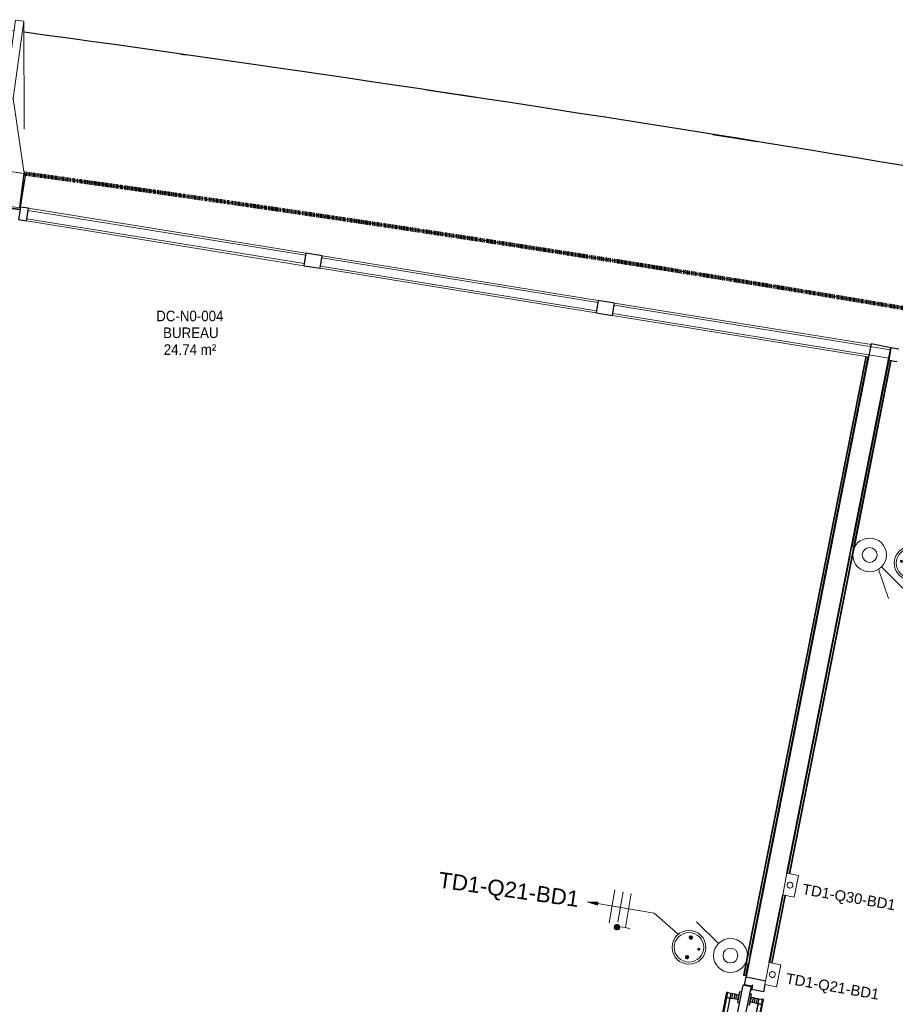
# Model space of a CAD drawing. Header units: millimetres. Extents: x -2845 to 74565, y -36590 to 13748.
# Tile 77 of 90: x 50554 to 54691, y -19308 to -14654. Entities that reach past the tile are written whole.
import ezdxf

# ---------------------------------------------------------------- set-up
doc = ezdxf.new("R2010")
doc.units = ezdxf.units.MM
doc.linetypes.add('Tiret', pattern=[2.5, 1.25, -1.25])
doc.layers.add('A-AREA', color=4, linetype='Tiret', lineweight=100, true_color=0x00ffff)
for name, color, linetype, lineweight in [('A-COLS', 7, 'Continuous', 18), ('A-DETL-GENF', 7, 'Continuous', 18), ('A-DOOR', 7, 'Continuous', 25), ('A-FLOR', 7, 'Continuous', 25), ('A-FLOR-HRAL', 7, 'Continuous', 18), ('A-GENM', 7, 'Continuous', 18), ('A-GLAZ-CURT', 7, 'Continuous', 18), ('A-GLAZ-CWMG', 7, 'Continuous', 18), ('A-WALL', 7, 'Continuous', 25), ('CABLE', 7, 'Continuous', 30), ('CABLES', 7, 'Continuous', 18), ('ESPACE', 7, 'Continuous', 30), ('I-WALL', 7, 'Continuous', 25), ('INSTAL ELECTRIQUE', 7, 'Continuous', 18), ('Q-SPCQ', 7, 'Continuous', 18), ('S-BEAM', 7, 'Continuous', 18)]:
    doc.layers.add(name, color=color, linetype=linetype, lineweight=lineweight)
doc.styles.add('Arial_2', font='arial.ttf', dxfattribs={"height": 75})
doc.styles.add('Arial_3', font='arial.ttf', dxfattribs={"height": 50})
doc.styles.add('Arial_4', font='arial.ttf', dxfattribs={"width": 0.9, "height": 50})

# ---------------------------------------------------------------- blocks, each defined once
blk = doc.blocks.new('26_POTEAU GAUCHE - MODULE_05-3157953-2021_015_1111_DCE_1_50_N0 FINI_CFO_PCN')
at = {"layer": 'A-COLS'}
for p, q in [((-435, 713), (-395, 713)), ((-435, 344), (-435, 713)), ((-395, 713), (-324.2, 208.1)), ((-395, 344), (-395, 713)), ((-450, 663), (-435, 663)), ((-450, 294), (-450, 500.9)), ((-435, 294), (-435, 344)), ((-435, 344), (-395, 344)), ((-395, 344), (-295, 0)), ((-450, 0), (-450, 294)), ((-450, 294), (-435, 294)), ((-295, 0), (-450, 0))]:
    blk.add_line(p, q, dxfattribs=at)
blk = doc.blocks.new('B02_DC_STR_rvt-1-2021_015_1111_DCE_1_50_N0 FINI_CFO_PCN')
at = {"layer": 'A-FLOR'}
for p, q in [((-1854.4, -14816.1), (-1828.8, -14819.7)), ((-691, -14986.1), (-461.8, -15020.8)), ((659.3, -15196), (870.1, -15230))]:
    blk.add_line(p, q, dxfattribs=at)
blk.add_arc((-21384.2, -152545.4), 139107.1, 79.323004, 82.237507, dxfattribs=at)
at = {"layer": 'S-BEAM', "color": 5, "lineweight": 25, "true_color": 0x0000ff, "rotation": 352.1454770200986}
blk.add_blockref('26_POTEAU GAUCHE - MODULE_05-3157953-2021_015_1111_DCE_1_50_N0 FINI_CFO_PCN', (-2301.7, -15421.6), dxfattribs=at)
blk = doc.blocks.new('PRT_SIMPLE_HUI_58x68x48 - PRT_BOIS_1V_930x2040x40-V9-2021_015_1111_DCE_1_50_N0 FINI_CFO_PCN')
at = {"layer": 'A-DETL-GENF', "lineweight": 25}
h = blk.add_hatch(color=256, dxfattribs=at)
h.paths.add_polyline_path([(-483.8, -9.7), (-489, -8), (-508.5, -8), (-508.5, -11.5), (-502, -11.5), (-502.2, -10.2), (-505.2, -10.2), (-505.2, -9.3), (-488.2, -9.5), (-485.1, -10.6)])
h.paths.add_polyline_path([(-483.8, -9.7), (-485.1, -11.7), (-496.1, -13.2), (-500.5, -13.2), (-500.5, -14.5), (-495.8, -14.5), (-483.8, -12.8), (-483.8, -10.4)])
h = blk.add_hatch(color=256, dxfattribs=at)
h.paths.add_polyline_path([(413.8, -9.7), (413.8, -12.8), (426.3, -14.5), (430.5, -14.5), (430.2, -13.2), (425.7, -13.1), (415.1, -11.7), (414.5, -10.7)])
h.paths.add_polyline_path([(438.5, -8), (418.5, -8), (413.8, -9.7), (415.1, -10.6), (418.8, -9.3), (435.2, -9.6), (435.2, -10.2), (432, -10.2), (432, -11.5), (438.5, -11.5), (438.5, -8.7)])
at = {"layer": 'A-DETL-GENF'}
for p, q in [((-488.5, -8), (-508.5, -8)), ((-508.5, -8), (-508.5, -11.5)), ((-508.5, -11.5), (-502, -11.5)), ((-505.2, -10.2), (-505.2, -9.3)), ((-505.2, -9.3), (-488.7, -9.3)), ((-502, -10.2), (-505.2, -10.2)), ((-502, -11.5), (-502, -10.2)), ((-496.1, -13.2), (-500.5, -13.2)), ((-500.5, -13.2), (-500.5, -14.5)), ((-500.5, -14.5), (-496, -14.5)), ((-485.1, -11.7), (-496.1, -13.2)), ((-496, -14.5), (-483.8, -12.8)), ((-488.7, -9.3), (-485.1, -10.6)), ((-483.8, -9.7), (-488.5, -8)), ((-485.1, -10.6), (-485.1, -11.7)), ((-483.8, -12.8), (-483.8, -9.7)), ((418.5, -8), (413.8, -9.7)), ((413.8, -9.7), (413.8, -12.8)), ((413.8, -12.8), (426, -14.5)), ((415.1, -10.6), (418.7, -9.3)), ((415.1, -11.7), (415.1, -10.6)), ((426.1, -13.2), (415.1, -11.7)), ((438.5, -8), (418.5, -8)), ((418.7, -9.3), (435.2, -9.3)), ((426, -14.5), (430.5, -14.5)), ((430.5, -13.2), (426.1, -13.2)), ((430.5, -14.5), (430.5, -13.2)), ((435.2, -10.2), (432, -10.2)), ((432, -10.2), (432, -11.5)), ((432, -11.5), (438.5, -11.5)), ((435.2, -9.3), (435.2, -10.2)), ((438.5, -11.5), (438.5, -8))]:
    blk.add_line(p, q, dxfattribs=at)
at = {"layer": 'A-DOOR'}
for p, q in [((-427.1, 55), (-450.6, 55)), ((-450.6, 55), (-450.6, 54.5)), ((-450.6, 54.5), (-450.6, 50.4)), ((-427.1, 54.5), (-450.6, 54.5)), ((-450.6, 50.4), (-450.6, 43.3)), ((-427.1, 50.4), (-450.6, 50.4)), ((-319.6, 55), (-427.1, 55)), ((-427.1, 55), (-427.1, 54.5)), ((-427.1, 54.5), (-427.1, 55)), ((-427.1, 54.5), (-427.1, 50.4)), ((-319.6, 54.5), (-427.1, 54.5)), ((-427.1, 50.4), (-427.1, 54.5)), ((-427.1, 50.4), (-427.1, 43.3)), ((-319.6, 50.4), (-427.1, 50.4)), ((-427.1, 43.3), (-427.1, 50.4)), ((-319.6, 54.5), (-319.6, 55)), ((-319.6, 50.4), (-319.6, 54.5)), ((-319.6, 43.3), (-319.6, 50.4)), ((-450.6, 34), (-450.6, 43.3)), ((-450.6, 25.6), (-450.6, 34)), ((-427.1, 34), (-450.6, 34)), ((-450.6, 15.2), (-450.6, 25.6)), ((-427.1, 25.6), (-450.6, 25.6)), ((-450.6, 4.4), (-450.6, 15.2)), ((-427.1, 15.2), (-450.6, 15.2)), ((-450.6, -4), (-450.6, 4.4)), ((-450.6, 4.4), (-427.1, 4.4)), ((-427.1, 34), (-427.1, 43.3)), ((-427.1, 43.3), (-427.1, 34)), ((-427.1, 32.8), (-427.1, 34)), ((-319.6, 34), (-427.1, 34)), ((-427.1, 34), (-427.1, 25.6)), ((-427.1, 32.8), (-319.6, 32.8)), ((-427.1, 25.6), (-427.1, 15.2)), ((-427.1, 15.2), (-427.1, 4.4)), ((-427.1, 4.4), (-427.1, -4)), ((-319.6, 43.3), (-319.6, 34)), ((-319.6, 34), (-319.6, 32.8)), ((-499.5, -14.5), (-499.5, -54.5)), ((426, -14.5), (-496, -14.5)), ((-465.6, -5.5), (-465.6, -14.5)), ((-413.4, -5.5), (-465.6, -5.5)), ((-450.6, -4), (-450.6, -5)), ((-450.6, -5), (-427.1, -5)), ((-427.1, -5), (-427.1, -4)), ((-413.4, -14.5), (-413.4, -5.5)), ((430.5, -54.5), (430.5, -14.5)), ((-499.5, -54.5), (430.5, -54.5)), ((-465.6, -54.5), (-465.6, -63.5)), ((-465.6, -63.5), (-413.4, -63.5)), ((-427.1, -64), (-450.6, -64)), ((-450.6, -64), (-450.6, -65)), ((-450.6, -73.4), (-450.6, -65)), ((-450.6, -84.2), (-450.6, -73.4)), ((-427.1, -73.4), (-450.6, -73.4)), ((-450.6, -94.6), (-450.6, -84.2)), ((-450.6, -84.2), (-427.1, -84.2)), ((-427.1, -65), (-427.1, -64)), ((-427.1, -65), (-427.1, -73.4)), ((-427.1, -73.4), (-427.1, -84.2)), ((-427.1, -84.2), (-427.1, -94.6)), ((-413.4, -63.5), (-413.4, -54.5)), ((417, -54.5), (417, -977.5)), ((-450.6, -103), (-450.6, -94.6)), ((-450.6, -94.6), (-427.1, -94.6)), ((-450.6, -112.3), (-450.6, -103)), ((-450.6, -103), (-427.1, -103)), ((-450.6, -112.3), (-450.6, -119.4)), ((-450.6, -119.4), (-450.6, -123.5)), ((-450.6, -119.4), (-427.1, -119.4)), ((-450.6, -123.5), (-450.6, -124)), ((-450.6, -123.5), (-427.1, -123.5)), ((-450.6, -124), (-427.1, -124)), ((-427.1, -94.6), (-427.1, -103)), ((-427.1, -103), (-427.1, -101.8)), ((-319.6, -101.8), (-427.1, -101.8)), ((-427.1, -112.3), (-427.1, -103)), ((-427.1, -103), (-319.6, -103)), ((-427.1, -103), (-427.1, -112.3)), ((-427.1, -112.3), (-427.1, -119.4)), ((-427.1, -119.4), (-427.1, -112.3)), ((-427.1, -119.4), (-427.1, -123.5)), ((-427.1, -119.4), (-319.6, -119.4)), ((-427.1, -123.5), (-427.1, -119.4)), ((-427.1, -123.5), (-427.1, -124)), ((-427.1, -123.5), (-319.6, -123.5)), ((-427.1, -124), (-427.1, -123.5)), ((-427.1, -124), (-319.6, -124)), ((-319.6, -101.8), (-319.6, -103)), ((-319.6, -103), (-319.6, -112.3)), ((-319.6, -119.4), (-319.6, -112.3)), ((-319.6, -123.5), (-319.6, -119.4)), ((-319.6, -124), (-319.6, -123.5))]:
    blk.add_line(p, q, dxfattribs=at)
for radius, start, end in [(9.12, 155.8208, 180), (9.12, 180, 204.1792), (7.5, 360, 180), (7.5, 180, 360), (7.5, 180, 240), (7.5, 135, 165), (9.12, 111.9887, 120), (9.12, 240, 248.0113), (7.5, 60, 120), (7.5, 270, 0), (9.12, 60, 68.0113), (7.5, 0, 30), (9.12, 0, 24.1792)]:
    blk.add_arc((429, -65.5), radius, start, end, dxfattribs=at)
at = {"layer": 'Q-SPCQ'}
for p, q in [((430.5, -40.5), (430.5, -54.5)), ((430.5, -54.5), (403.5, -54.5))]:
    blk.add_line(p, q, dxfattribs=at)
blk = doc.blocks.new('Panneau système - Vitré-367573-2021_015_1111_DCE_1_50_N0 FINI_CFO_PCN')
at = {"layer": 'A-GLAZ-CURT'}
for p, q in [((661.5, 20), (-661.5, 20)), ((-661.5, 20), (-661.5, -20)), ((661.5, -20), (661.5, 20)), ((-661.5, -20), (661.5, -20))]:
    blk.add_line(p, q, dxfattribs=at)
blk = doc.blocks.new('Panneau système - Vitré-356748-2021_015_1111_DCE_1_50_N0 FINI_CFO_PCN')
at = {"layer": 'A-GLAZ-CURT'}
for p, q in [((664, 20), (-664, 20)), ((-664, 20), (-664, -20)), ((664, -20), (664, 20)), ((-664, -20), (664, -20))]:
    blk.add_line(p, q, dxfattribs=at)
blk = doc.blocks.new('Panneau système - Vitré-356749-2021_015_1111_DCE_1_50_N0 FINI_CFO_PCN')
at = {"layer": 'A-GLAZ-CURT'}
for p, q in [((661, 20), (-661, 20)), ((-661, 20), (-661, -20)), ((661, -20), (661, 20)), ((-661, -20), (661, -20))]:
    blk.add_line(p, q, dxfattribs=at)
blk = doc.blocks.new('Meneau rectangulaire - AWS60_60x70-347310-2021_015_1111_DCE_1_50_N0 FINI_CFO_PCN')
at = {"layer": 'A-GLAZ-CWMG'}
for p, q in [((-1186.7, -15769.8), (118.4, -15980.8)), ((-1196.3, -15829.1), (108.8, -16040.1))]:
    blk.add_line(p, q, dxfattribs=at)
blk = doc.blocks.new('Meneau rectangulaire - AWS60_60x70-367281-2021_015_1111_DCE_1_50_N0 FINI_CFO_PCN')
at = {"layer": 'A-GLAZ-CWMG'}
for p, q in [((-2574.7, -15545.4), (-1263.7, -15757.4)), ((-2584.2, -15604.6), (-1273.3, -15816.6))]:
    blk.add_line(p, q, dxfattribs=at)
blk = doc.blocks.new('Meneau rectangulaire - AWS60_60x70-367276-2021_015_1111_DCE_1_50_N0 FINI_CFO_PCN')
at = {"layer": 'A-GLAZ-CWMG'}
for p, q in [((195.4, -15993.3), (1407.4, -16189.3)), ((185.8, -16052.5), (1392.8, -16247.7)), ((1490.2, -16263.4), (1491.8, -16263.7))]:
    blk.add_line(p, q, dxfattribs=at)
blk = doc.blocks.new('Meneau rectangulaire - AWS60_60x38-356571-2021_015_1111_DCE_1_50_N0 FINI_CFO_PCN')
at = {"layer": 'A-GLAZ-CWMG', "lineweight": 25}
for p, q in [((-38, 30), (0, 30)), ((-38, -30), (-38, 30)), ((0, 30), (0, -30)), ((0, -30), (-38, -30))]:
    blk.add_line(p, q, dxfattribs=at)
blk = doc.blocks.new('Meneau rectangulaire - AWS60_60x38-356570-2021_015_1111_DCE_1_50_N0 FINI_CFO_PCN')
at = {"layer": 'A-GLAZ-CWMG', "lineweight": 25}
for p, q in [((0, 30), (-38, 30)), ((-38, 30), (-38, -30)), ((-38, -30), (0, -30))]:
    blk.add_line(p, q, dxfattribs=at)
blk = doc.blocks.new('Meneau rectangulaire - AWS60_60x78-356563-2021_015_1111_DCE_1_50_N0 FINI_CFO_PCN')
at = {"layer": 'A-GLAZ-CWMG', "lineweight": 25}
for p, q in [((-39, 30), (39, 30)), ((-39, -30), (-39, 30)), ((39, 30), (39, -30)), ((39, -30), (-39, -30))]:
    blk.add_line(p, q, dxfattribs=at)
blk = doc.blocks.new('12_CORNIERE HABILLAGE - 12_CORNIERE HABILLAGE-370872-2021_015_1111_DCE_1_50_N0 FINI_CFO_PCN')
at = {"layer": 'A-GENM', "color": 8, "true_color": 0x808080}
for p, q in [((-3488.8, 158), (-3444.1, 158)), ((-3442.1, 160), (-3449.6, 160)), ((-3444.1, 158), (-3444.1, 0)), ((-3442.1, 0), (-3442.1, 160)), ((3442.1, 150.4), (3442.1, 0)), ((3444.1, 0), (3444.1, 150.4)), ((-3444.1, 0), (-3442.1, 0)), ((3442.1, 0), (3444.1, 0))]:
    blk.add_line(p, q, dxfattribs=at)
blk = doc.blocks.new('Garde-corps - Garde-corps-506028-2021_015_1111_DCE_1_50_N0 FINI_CFO_PCN')
at = {"layer": 'A-FLOR-HRAL'}
for p, q in [((-4832.8, -18314.6), (-4480.6, -15307.8)), ((-4831.3, -18316.4), (-4479.2, -15309.6)), ((-4668.9, -16839.1), (-4488.4, -15297.9)), ((-4667.2, -16886.1), (-4482.2, -15305.8)), ((-4488.4, -15297.9), (-4380.4, -15312)), ((-4480.6, -15307.8), (-4398.4, -15318)), ((-4479.2, -15309.6), (-2614.4, -15553.2)), ((-3815.2, -15385.8), (-3493.3, -15427.8)), ((-2928.1, -15501.6), (-2612.7, -15542.8)), ((-2615.8, -15539.3), (-2612.2, -15539.8)), ((-4667.9, -16891.5), (-4667.8, -16890.7)), ((-4760.3, -17680.6), (-4672.5, -16930.8)), ((-4671.9, -16926.1), (-4671.8, -16925.3)), ((-4761.9, -17633.2), (-4705.9, -17154.9)), ((-4760.9, -17686.1), (-4760.8, -17685.3)), ((-4800.9, -18027.8), (-4765.5, -17725.3)), ((-4765, -17720.7), (-4764.9, -17719.9)), ((-4808, -18026.9), (-4798.9, -17949.5)), ((-4801.6, -18033.2), (-4801.5, -18032.4)), ((-4835.2, -18259), (-4813.2, -18071.6)), ((-4834.3, -18312.6), (-4806.2, -18072.5)), ((-4805.6, -18067.8), (-4805.5, -18067)), ((-5598.6, -19358), (-5483.4, -18229.4)), ((-5590.8, -19351.9), (-5477.1, -18237.4)), ((-5588.9, -19350.4), (-5475.5, -18239.3)), ((-5587.1, -19348.9), (-5474.1, -18241.1)), ((-5483.4, -18229.4), (-4886.2, -18299.4)), ((-5477.1, -18237.4), (-5483.4, -18229.4)), ((-5477.1, -18237.4), (-4834.3, -18312.6)), ((-5475.5, -18239.3), (-4832.8, -18314.6)), ((-5474.1, -18241.1), (-4831.3, -18316.4)), ((-4834.3, -18312.6), (-4837, -18309.2)), ((-5590.8, -19351.9), (-5598.6, -19358)), ((-181.9, -20091.9), (-5598.6, -19358)), ((-180.3, -20084.9), (-5590.8, -19351.9)), ((-158.4, -20086.1), (-5588.9, -19350.4)), ((-158.2, -20084.5), (-5587.1, -19348.9)), ((15, -20109.6), (-143.6, -20088.1)), ((15.2, -20108), (-143.3, -20086.5)), ((-8.5, -20115.4), (-122.5, -20099.9)), ((-6.9, -20108.4), (-122.1, -20092.8)), ((188.4, -20133.1), (29.9, -20111.6)), ((188.6, -20131.4), (30.1, -20110)), ((164.9, -20138.8), (51, -20123.4)), ((166.5, -20131.9), (51.3, -20116.3)), ((604.7, -20189.5), (203.3, -20135.1)), ((603.3, -20187.6), (203.5, -20133.5)), ((611.7, -20199.4), (224.4, -20146.9)), ((606.1, -20191.4), (224.7, -20139.8)), ((606.5, -20171.8), (603.3, -20187.6)), ((608.1, -20172.1), (604.7, -20189.5)), ((609.8, -20172.5), (606.1, -20191.4)), ((606.1, -20191.4), (611.7, -20199.4)), ((608.1, -20172.1), (606.5, -20171.8)), ((608.1, -20172.1), (609.8, -20172.5)), ((609.8, -20172.5), (616.8, -20173.9)), ((616.8, -20173.9), (611.7, -20199.4)), ((619.7, -20174.4), (616.8, -20173.9))]:
    blk.add_line(p, q, dxfattribs=at)
at = {"layer": 'A-FLOR-HRAL', "flags": 128}
blk.add_lwpolyline([(-4482.2, -15305.8), (-4485.3, -15301.9), (-4488.4, -15297.9)], dxfattribs=at)
at = {"layer": 'A-FLOR-HRAL'}
for radius, start, end in [(137273, 82.166733, 82.953168), (137269.6, 82.166766, 82.951749), (137271.2, 82.16675, 82.559535)]:
    blk.add_arc((-21322.9, -151541.9), radius, start, end, dxfattribs=at)
for points, knots in [([(-4488.4, -15297.9), (-4488.4, -15297.9), (-4488.4, -15297.9), (-4488.5, -15297.8), (-4488.5, -15297.8), (-4488.6, -15297.7), (-4488.6, -15297.6), (-4488.7, -15297.5), (-4488.8, -15297.4), (-4488.8, -15297.3), (-4488.9, -15297.2), (-4489, -15297.1), (-4489.1, -15297), (-4489.2, -15296.8), (-4489.3, -15296.7), (-4489.5, -15296.5), (-4489.6, -15296.4), (-4489.7, -15296.3), (-4489.8, -15296.1), (-4490.1, -15295.7), (-4490.5, -15295.2), (-4490.9, -15294.7), (-4491, -15294.5)], [0, 0, 0, 0, 0.071429, 0.107143, 0.142857, 0.178571, 0.214286, 0.25, 0.285714, 0.321429, 0.357143, 0.392857, 0.428571, 0.464286, 0.5, 0.535714, 0.571429, 0.607143, 0.642857, 0.714286, 0.857143, 1, 1, 1, 1]), ([(-4479.2, -15309.6), (-4479.2, -15309.6), (-4479.2, -15309.6), (-4479.3, -15309.5), (-4479.4, -15309.4), (-4479.5, -15309.3), (-4479.6, -15309.1), (-4479.8, -15308.9), (-4479.9, -15308.7), (-4480.1, -15308.5), (-4480.3, -15308.3), (-4480.4, -15308), (-4480.6, -15307.9), (-4480.6, -15307.8)], [0.075, 0.075, 0.075, 0.075, 0.15, 0.2125, 0.275, 0.35, 0.425, 0.5, 0.6, 0.7, 0.775, 0.85, 1, 1, 1, 1]), ([(-5483.4, -18229.4), (-5483.4, -18229.4), (-5483.5, -18229.4), (-5483.6, -18229.2), (-5483.8, -18229), (-5483.9, -18228.8), (-5484.1, -18228.6), (-5484.3, -18228.4), (-5484.5, -18228.1), (-5484.7, -18227.8), (-5484.9, -18227.6), (-5485.1, -18227.3), (-5485.5, -18226.8), (-5485.9, -18226.4), (-5486.1, -18226.1)], [0, 0, 0, 0, 0.166667, 0.25, 0.333333, 0.416667, 0.458333, 0.5, 0.583333, 0.666667, 0.708333, 0.75, 0.833333, 1, 1, 1, 1]), ([(-5474.1, -18241.1), (-5474.1, -18241.1), (-5474.1, -18241.1), (-5474.2, -18241), (-5474.3, -18240.8), (-5474.5, -18240.6), (-5474.6, -18240.4), (-5474.7, -18240.3), (-5474.8, -18240.1), (-5474.9, -18240), (-5475.1, -18239.9), (-5475.2, -18239.7), (-5475.3, -18239.6), (-5475.4, -18239.5), (-5475.5, -18239.4), (-5475.5, -18239.3)], [0.1, 0.1, 0.1, 0.1, 0.2, 0.3, 0.4, 0.475, 0.55, 0.6, 0.65, 0.7, 0.75, 0.8, 0.85, 0.9, 1, 1, 1, 1]), ([(-4831.3, -18316.4), (-4831.3, -18316.4), (-4831.4, -18316.4), (-4831.5, -18316.2), (-4831.6, -18316.1), (-4831.7, -18315.9), (-4831.9, -18315.7), (-4832, -18315.6), (-4832.1, -18315.4), (-4832.2, -18315.3), (-4832.3, -18315.1), (-4832.4, -18315), (-4832.5, -18314.9), (-4832.6, -18314.7), (-4832.7, -18314.6), (-4832.8, -18314.6)], [0.1, 0.1, 0.1, 0.1, 0.2, 0.3, 0.4, 0.475, 0.55, 0.6, 0.65, 0.7, 0.75, 0.8, 0.85, 0.9, 1, 1, 1, 1]), ([(-5598.6, -19358), (-5598.6, -19358), (-5598.6, -19358), (-5598.8, -19358.2), (-5599, -19358.3), (-5599.2, -19358.5), (-5599.4, -19358.6), (-5599.6, -19358.8), (-5599.8, -19359), (-5600.1, -19359.2), (-5600.4, -19359.4), (-5600.6, -19359.6), (-5601.1, -19360), (-5601.5, -19360.4), (-5601.8, -19360.6)], [0, 0, 0, 0, 0.166667, 0.25, 0.333333, 0.416667, 0.458333, 0.5, 0.583333, 0.666667, 0.708333, 0.75, 0.833333, 1, 1, 1, 1]), ([(-5587.1, -19348.9), (-5587.1, -19349), (-5587.1, -19349), (-5587.2, -19349.1), (-5587.4, -19349.2), (-5587.6, -19349.3), (-5587.7, -19349.5), (-5587.9, -19349.6), (-5588, -19349.7), (-5588.2, -19349.8), (-5588.3, -19349.9), (-5588.4, -19350), (-5588.5, -19350.1), (-5588.7, -19350.2), (-5588.8, -19350.3), (-5588.9, -19350.4)], [0.1, 0.1, 0.1, 0.1, 0.2, 0.3, 0.4, 0.475, 0.55, 0.6, 0.65, 0.7, 0.75, 0.8, 0.85, 0.9, 1, 1, 1, 1]), ([(603.3, -20187.6), (603.4, -20187.6), (603.4, -20187.7), (603.5, -20187.8), (603.6, -20188), (603.7, -20188.2), (603.8, -20188.3), (604, -20188.5), (604.1, -20188.6), (604.1, -20188.8), (604.2, -20188.9), (604.3, -20189), (604.5, -20189.2), (604.6, -20189.4), (604.7, -20189.5)], [0.1, 0.1, 0.1, 0.1, 0.2, 0.3, 0.4, 0.475, 0.55, 0.6, 0.65, 0.7, 0.75, 0.8, 0.85, 1, 1, 1, 1]), ([(611.7, -20199.4), (611.7, -20199.4), (611.8, -20199.4), (611.9, -20199.6), (612.1, -20199.8), (612.2, -20200), (612.3, -20200.2), (612.5, -20200.4), (612.7, -20200.7), (612.9, -20201), (613.1, -20201.3), (613.3, -20201.5), (613.6, -20202), (613.9, -20202.4), (614.1, -20202.7)], [0, 0, 0, 0, 0.166667, 0.25, 0.333333, 0.416667, 0.458333, 0.5, 0.583333, 0.666667, 0.708333, 0.75, 0.833333, 1, 1, 1, 1])]:
    blk.add_open_spline(points, degree=3, knots=knots, dxfattribs=at)
blk = doc.blocks.new('Garde-corps - Garde-corps-506286-2021_015_1111_DCE_1_50_N0 FINI_CFO_PCN')
at = {"layer": 'A-FLOR-HRAL'}
for p, q in [((1382.3, -16246), (824.1, -19070.6)), ((1383.9, -16246.3), (825.7, -19071)), ((1385.6, -16246.5), (827.4, -19071.3)), ((1392.7, -16247.6), (834.4, -19072.7)), ((1395.6, -16248.2), (1392.7, -16247.6)), ((815.4, -19114.8), (804.2, -19171.2)), ((817, -19115.1), (805.8, -19171.5)), ((818.7, -19115.4), (807.5, -19171.8)), ((825.7, -19116.8), (814.5, -19173.2)), ((804.2, -19171.2), (805.8, -19171.5)), ((807.5, -19171.8), (805.8, -19171.5)), ((814.5, -19173.2), (807.5, -19171.8)), ((814.5, -19173.2), (817.5, -19173.8))]:
    blk.add_line(p, q, dxfattribs=at)
blk = doc.blocks.new('Garde-corps - Garde-corps-512182-2021_015_1111_DCE_1_50_N0 FINI_CFO_PCN')
at = {"layer": 'A-FLOR-HRAL'}
for p, q in [((1318.3, -17144.8), (1492.4, -16263.9)), ((1325.3, -17146.2), (1499.4, -16265.3)), ((1327, -17146.5), (1501.1, -16265.6)), ((1328.7, -17146.9), (1502.8, -16265.9)), ((1492.4, -16263.9), (1489.5, -16263.3)), ((1492.4, -16263.9), (1499.4, -16265.3)), ((1499.4, -16265.3), (1501.1, -16265.6)), ((1502.8, -16265.9), (1501.1, -16265.6)), ((1013.2, -18689), (1309.6, -17189)), ((1020.2, -18690.3), (1316.6, -17190.3)), ((1021.9, -18690.7), (1318.3, -17190.7)), ((1023.5, -18691), (1319.9, -17191)), ((929.6, -19111.8), (992.8, -18792)), ((936.6, -19113.2), (999.8, -18793.3)), ((938.3, -19113.5), (1001.5, -18793.7)), ((940, -19113.8), (1003.1, -18794.5))]:
    blk.add_line(p, q, dxfattribs=at)
blk = doc.blocks.new('B02_ARC_rvt-1-2021_015_1111_DCE_1_50_N0 FINI_CFO_PCN')
at = {"layer": 'A-AREA'}
blk.add_line((-2594, -15380.8), (-2588.7, -15381.5), dxfattribs=at)
blk.add_arc((-21322.9, -151541.9), 137443.1, 79.294939, 82.165076, dxfattribs=at)
at = {"layer": 'A-FLOR'}
for p, q in [((809.1, -19216), (816.6, -19178.4)), ((841.5, -19222.4), (809.1, -19216)), ((841.2, -19223.9), (841.5, -19222.4)), ((906.3, -19214.2), (899.4, -19249.1)), ((839.8, -19237.4), (838.6, -19237.1)), ((843.1, -19238), (841.1, -19237.6)), ((899.4, -19249.1), (844.4, -19238.3))]:
    blk.add_line(p, q, dxfattribs=at)
at = {"layer": 'A-WALL'}
for p, q in [((1407.9, -16186), (816.6, -19178.4)), ((1501.1, -16204.4), (1407.9, -16186)), ((1010.2, -18688.4), (1501.1, -16204.4)), ((926.7, -19111.2), (989.9, -18791.4)), ((816.6, -19178.4), (909.8, -19196.8))]:
    blk.add_line(p, q, dxfattribs=at)
at = {"layer": 'I-WALL'}
blk.add_line((-2615.8, -15539.3), (-2594.1, -15381.3), dxfattribs=at)
at = {"layer": 'A-DOOR', "lineweight": 18, "rotation": 258.8212149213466}
blk.add_blockref('PRT_SIMPLE_HUI_58x68x48 - PRT_BOIS_1V_930x2040x40-V9-2021_015_1111_DCE_1_50_N0 FINI_CFO_PCN', (758.4, -19717.7), dxfattribs=at)
at = {"layer": 'A-FLOR-HRAL', "lineweight": 18}
for name in ['Garde-corps - Garde-corps-506028-2021_015_1111_DCE_1_50_N0 FINI_CFO_PCN', 'Garde-corps - Garde-corps-506286-2021_015_1111_DCE_1_50_N0 FINI_CFO_PCN', 'Garde-corps - Garde-corps-512182-2021_015_1111_DCE_1_50_N0 FINI_CFO_PCN']:
    blk.add_blockref(name, (0, 0), dxfattribs=at)
at = {"layer": 'A-GENM', "lineweight": 18, "rotation": 350.8152769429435}
blk.add_blockref('12_CORNIERE HABILLAGE - 12_CORNIERE HABILLAGE-370872-2021_015_1111_DCE_1_50_N0 FINI_CFO_PCN', (785.8, -16088.8), dxfattribs=at)
at = {"layer": 'A-GLAZ-CURT', "lineweight": 18, "rotation": 170.8152769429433}
for name, p in [('Panneau système - Vitré-356748-2021_015_1111_DCE_1_50_N0 FINI_CFO_PCN', (-1924, -15681)), ('Panneau système - Vitré-356749-2021_015_1111_DCE_1_50_N0 FINI_CFO_PCN', (-538.9, -15905)), ('Panneau système - Vitré-367573-2021_015_1111_DCE_1_50_N0 FINI_CFO_PCN', (843.6, -16128.5))]:
    blk.add_blockref(name, p, dxfattribs=at)
at = {"layer": 'A-GLAZ-CWMG', "lineweight": 18, "extrusion": (0, 0, -1), "rotation": 9.184723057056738}
for name, p in [('Meneau rectangulaire - AWS60_60x38-356571-2021_015_1111_DCE_1_50_N0 FINI_CFO_PCN', (2617, -15569)), ('Meneau rectangulaire - AWS60_60x78-356563-2021_015_1111_DCE_1_50_N0 FINI_CFO_PCN', (1230, -15793.2)), ('Meneau rectangulaire - AWS60_60x78-356563-2021_015_1111_DCE_1_50_N0 FINI_CFO_PCN', (-152.1, -16016.7))]:
    blk.add_blockref(name, p, dxfattribs=at)
at = {"layer": 'A-GLAZ-CWMG', "lineweight": 18}
for name in ['Meneau rectangulaire - AWS60_60x70-367281-2021_015_1111_DCE_1_50_N0 FINI_CFO_PCN', 'Meneau rectangulaire - AWS60_60x70-347310-2021_015_1111_DCE_1_50_N0 FINI_CFO_PCN', 'Meneau rectangulaire - AWS60_60x70-367276-2021_015_1111_DCE_1_50_N0 FINI_CFO_PCN']:
    blk.add_blockref(name, (0, 0), dxfattribs=at)
at = {"layer": 'A-GLAZ-CWMG', "lineweight": 18, "rotation": 350.8152769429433}
blk.add_blockref('Meneau rectangulaire - AWS60_60x38-356570-2021_015_1111_DCE_1_50_N0 FINI_CFO_PCN', (1534.1, -16240.2), dxfattribs=at)
blk = doc.blocks.new('603_2POSTES_VERTICAUX_CLS_PUI_LEGRAND - INTERRUPTEUR SA _ PC 2P_T 230V-V14-2021_015_1111_DCE_1_50_N0 FINI_CFO_PCN')
at = {"layer": 'A-DETL-GENF'}
for points in [[(1.3, -249.3), (2.5, -248.8), (4.8, -245.8), (5, -244.5), (3.5, -241), (2.5, -240.2), (-1.3, -239.7), (-3.5, -241), (-4.8, -243.2), (-4.3, -247), (-2.5, -248.8)], [(-45.5, -299.1), (-42, -297), (-39.9, -293.5), (-39.9, -289.5), (-42, -286), (-45.5, -283.9), (-49.5, -283.9), (-51.4, -284.7), (-54.3, -287.6), (-55.3, -291.5), (-54.3, -295.4), (-53, -297), (-49.5, -299.1)], [(49.5, -299.1), (53, -297), (55, -293.5), (55, -289.5), (53, -286), (51.4, -284.7), (47.5, -283.7), (43.6, -284.7), (40.7, -287.6), (39.7, -291.5), (40.7, -295.4), (43.6, -298.3), (47.5, -299.3)]]:
    blk.add_hatch(color=256, dxfattribs=at).paths.add_polyline_path(points)
blk.add_line((-44.4, -158.1), (-125.5, -279.8), dxfattribs=at)
for centre, radius in [((0, -91.5), 80), ((0, -91.5), 35), ((0, -291.5), 80), ((0, -291.5), 70), ((0, -244.5), 5), ((-47.5, -291.5), 7.82), ((47.5, -291.5), 7.82)]:
    blk.add_circle(centre, radius, dxfattribs=at)
for centre, radius, start, end in [((0, -244.5), 5, 360, 180), ((0, -244.5), 5, 180, 360), ((-47.5, -291.5), 7.82, 360, 180), ((-47.5, -291.5), 7.82, 180, 360), ((47.5, -291.5), 7.82, 360, 180), ((47.5, -291.5), 7.82, 180, 0)]:
    blk.add_arc(centre, radius, start, end, dxfattribs=at)
blk = doc.blocks.new('Legrand_Mosaic_va_et_vient_easy_led_10AX_2_mod_blanc_077011L - Legrand_Mosaic_va_et_vient_easy_led_10AX_2_mod_blanc_077011L-V15-2021_015_1111_DCE_1_50_N0 FINI_CFO_PCN')
at = {"layer": 'INSTAL ELECTRIQUE'}
for p, q in [((1966.5, -26173.1), (1967, -26170.2)), ((1966.5, -26173.1), (2010.7, -26181.5)), ((1967, -26170.2), (1967.2, -26169.2)), ((2011.2, -26178.6), (1967, -26170.2)), ((1968.8, -26160.8), (1967.2, -26169.2)), ((2011.4, -26177.6), (1967.2, -26169.2)), ((1968.8, -26160.8), (2013, -26169.3)), ((1970, -26160), (1969.8, -26161)), ((2011.2, -26178.6), (2010.7, -26181.5)), ((2011.4, -26177.6), (2011.2, -26178.6)), ((2011.4, -26177.6), (2013, -26169.3)), ((2012.2, -26168.1), (2012, -26169.1))]:
    blk.add_line(p, q, dxfattribs=at)
blk = doc.blocks.new('602_BOITE DE DERIVATION - 105X105X50 GENERIQUE-7162953-2021_015_1111_DCE_1_50_N0 FINI_CFO_PCN')
at = {"layer": 'INSTAL ELECTRIQUE'}
for p, q in [((906.3, -19214.2), (926.7, -19111.2)), ((926.7, -19111.2), (980.6, -19121.9)), ((980.6, -19121.9), (960.3, -19224.9)), ((960.3, -19224.9), (906.3, -19214.2))]:
    blk.add_line(p, q, dxfattribs=at)
for start, end in [(78.8212, 258.8212), (258.8212, 78.8212)]:
    blk.add_arc((941, -19167.5), 14, start, end, dxfattribs=at)
blk = doc.blocks.new('603_2POSTES_VERTICAUX_CLS_PUI_LEGRAND - INTERRUPTEUR VV _ PC 2P_T 230V-1547111-2021_015_1111_DCE_1_50_N0 FINI_CFO_PCN')
at = {"layer": 'A-DETL-GENF'}
for points in [[(-4.3, -247), (-2.5, -248.8), (1.3, -249.3), (2.5, -248.8), (4.8, -245.8), (5, -244.5), (3.5, -241), (2.5, -240.2), (-1.3, -239.7), (-3.5, -241), (-4.8, -243.2)], [(-55.3, -291.5), (-54.3, -295.4), (-53, -297), (-49.5, -299.1), (-45.5, -299.1), (-42, -297), (-39.9, -293.5), (-39.9, -289.5), (-42, -286), (-45.5, -283.9), (-49.5, -283.9), (-51.4, -284.7), (-54.3, -287.6), (-55, -289.5)], [(39.7, -291.5), (40.7, -295.4), (43.6, -298.3), (47.5, -299.3), (49.5, -299.1), (53, -297), (55, -293.5), (55, -289.5), (53, -286), (51.4, -284.7), (47.5, -283.7), (43.6, -284.7), (40.7, -287.6), (39.9, -289.5)]]:
    blk.add_hatch(color=256, dxfattribs=at).paths.add_polyline_path(points)
for p, q in [((-58.3, -146.2), (-185, -219.4)), ((-44.4, -158.1), (-125.5, -279.8))]:
    blk.add_line(p, q, dxfattribs=at)
for centre, radius in [((0, -91.5), 80), ((0, -91.5), 35), ((0, -291.5), 80), ((0, -291.5), 70), ((0, -244.5), 5), ((-47.5, -291.5), 7.82), ((47.5, -291.5), 7.82)]:
    blk.add_circle(centre, radius, dxfattribs=at)
for centre, radius, start, end in [((0, -244.5), 5, 360, 180), ((0, -244.5), 5, 180, 360), ((-47.5, -291.5), 7.82, 360, 180), ((-47.5, -291.5), 7.82, 180, 360), ((47.5, -291.5), 7.82, 360, 180), ((47.5, -291.5), 7.82, 180, 360)]:
    blk.add_arc(centre, radius, start, end, dxfattribs=at)
blk = doc.blocks.new('602_BOITE DE DERIVATION - 105X105X50 GENERIQUE-7163049-2021_015_1111_DCE_1_50_N0 FINI_CFO_PCN')
at = {"layer": 'INSTAL ELECTRIQUE'}
for p, q in [((989.9, -18791.4), (1010.2, -18688.4)), ((1010.2, -18688.4), (1064.2, -18699)), ((1064.2, -18699), (1043.8, -18802)), ((1043.8, -18802), (989.9, -18791.4))]:
    blk.add_line(p, q, dxfattribs=at)
for start, end in [(78.8212, 258.8212), (258.8212, 78.8212)]:
    blk.add_arc((1024.6, -18744.7), 14, start, end, dxfattribs=at)
blk = doc.blocks.new('Fil - COCHE DE FIL_PE_SYMBOLE-4085576-2021_015_1111_DCE_1_50_N0 FINI_CFO_PCN')
at = {"layer": 'CABLES', "lineweight": 9}
for p, q in [((-0.42, 1.8), (0.42, 1.8)), ((0, 1.8), (0, -1.48))]:
    blk.add_line(p, q, dxfattribs=at)
blk = doc.blocks.new('Fil - Coche de fil circulaire-323115-2021_015_1111_DCE_1_50_N0 FINI_CFO_PCN')
at = {"layer": 'CABLES', "lineweight": 9}
blk.add_hatch(color=256, dxfattribs=at).paths.add_polyline_path([(0.235, 2.023), (0.193, 2.078), (0.139, 2.12), (0.075, 2.147), (0.006, 2.156), (-0.062, 2.147), (-0.126, 2.12), (-0.181, 2.078), (-0.223, 2.023), (-0.249, 1.96), (-0.258, 1.891), (-0.249, 1.823), (-0.223, 1.759), (-0.181, 1.704), (-0.126, 1.662), (-0.062, 1.636), (0.006, 1.627), (0.075, 1.636), (0.139, 1.662), (0.193, 1.704), (0.235, 1.759), (0.262, 1.823), (0.271, 1.891), (0.262, 1.96)])
blk.add_line((0, 1.371), (0, -1.507), dxfattribs=at)
for start, end in [(360, 180), (180, 360)]:
    blk.add_arc((0.006, 1.891), 0.265, start, end, dxfattribs=at)
blk = doc.blocks.new('Fil - Coche de fil long-323512-2021_015_1111_DCE_1_50_N0 FINI_CFO_PCN')
at = {"layer": 'CABLES', "lineweight": 9}
blk.add_line((0, 1.605), (0, -1.57), dxfattribs=at)
blk = doc.blocks.new('B02_ELE_rvt-1-2021_015_1111_DCE_1_50_N0 FINI_CFO_PCN')
at = {"layer": 'CABLES'}
blk.add_hatch(color=256, dxfattribs=at).paths.add_polyline_path([(114.8, -18838.8), (117, -18825.7), (66.2, -18823.9)])
for p, q in [((117, -18825.7), (66.2, -18823.9)), ((66.2, -18823.9), (114.8, -18838.8)), ((117, -18825.7), (66.2, -18823.9)), ((66.2, -18823.9), (114.8, -18838.8)), ((114.8, -18838.8), (117, -18825.7)), ((114.8, -18838.8), (117, -18825.7))]:
    blk.add_line(p, q, dxfattribs=at)
at = {"layer": 'CABLES', "flags": 128}
blk.add_lwpolyline([(115.5, -18832.2), (382.6, -18877.4), (495.9, -18976)], dxfattribs=at)
at = {"layer": 'CABLES', "lineweight": 18, "xscale": 49.99999999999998, "yscale": 49.99999999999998, "zscale": 49.99999999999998, "rotation": 170.3961431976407}
for name, p in [('Fil - Coche de fil long-323512-2021_015_1111_DCE_1_50_N0 FINI_CFO_PCN', (183.7, -18843.8)), ('Fil - Coche de fil circulaire-323115-2021_015_1111_DCE_1_50_N0 FINI_CFO_PCN', (222.9, -18850.4)), ('Fil - COCHE DE FIL_PE_SYMBOLE-4085576-2021_015_1111_DCE_1_50_N0 FINI_CFO_PCN', (262, -18857))]:
    blk.add_blockref(name, p, dxfattribs=at)
at = {"layer": 'INSTAL ELECTRIQUE', "color": 253, "lineweight": 18, "true_color": 0xaaaaaa}
for name, p, rotation in [('603_2POSTES_VERTICAUX_CLS_PUI_LEGRAND - INTERRUPTEUR VV _ PC 2P_T 230V-1547111-2021_015_1111_DCE_1_50_N0 FINI_CFO_PCN', (1311, -17166.3), 78.82121492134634), ('Legrand_Mosaic_va_et_vient_easy_led_10AX_2_mod_blanc_077011L - Legrand_Mosaic_va_et_vient_easy_led_10AX_2_mod_blanc_077011L-V15-2021_015_1111_DCE_1_50_N0 FINI_CFO_PCN', (-24864.7, -18998.3), 89.65158315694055), ('603_2POSTES_VERTICAUX_CLS_PUI_LEGRAND - INTERRUPTEUR SA _ PC 2P_T 230V-V14-2021_015_1111_DCE_1_50_N0 FINI_CFO_PCN', (833, -19095.3), 258.8212149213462), ('Legrand_Mosaic_va_et_vient_easy_led_10AX_2_mod_blanc_077011L - Legrand_Mosaic_va_et_vient_easy_led_10AX_2_mod_blanc_077011L-V15-2021_015_1111_DCE_1_50_N0 FINI_CFO_PCN', (27008.7, -17263.4), 269.6515831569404)]:
    blk.add_blockref(name, p, dxfattribs=dict(at, rotation=rotation))
for name in ['602_BOITE DE DERIVATION - 105X105X50 GENERIQUE-7163049-2021_015_1111_DCE_1_50_N0 FINI_CFO_PCN', '602_BOITE DE DERIVATION - 105X105X50 GENERIQUE-7162953-2021_015_1111_DCE_1_50_N0 FINI_CFO_PCN']:
    blk.add_blockref(name, (0, 0), dxfattribs=at)
at = {"layer": 'CABLE', "lineweight": 9, "insert": (-630.5, -18681.5), "char_height": 75, "width": 821.73, "attachment_point": 1, "rotation": 352, "style": 'Arial_2'}
blk.add_mtext('TD1-Q21-BD1', dxfattribs=at)
at = {"layer": 'INSTAL ELECTRIQUE', "lineweight": 9, "char_height": 50, "width": 537.131, "attachment_point": 1, "rotation": 350, "style": 'Arial_3'}
for s, insert in [('TD1-Q30-BD1', (1087.5, -18737.8)), ('TD1-Q21-BD1', (1010.2, -19160.2))]:
    blk.add_mtext(s, dxfattribs=dict(at, insert=insert))

msp = doc.modelspace()

# ---------------------------------------------------------------- block references
at = {"lineweight": 5}
for name in ['B02_DC_STR_rvt-1-2021_015_1111_DCE_1_50_N0 FINI_CFO_PCN', 'B02_ARC_rvt-1-2021_015_1111_DCE_1_50_N0 FINI_CFO_PCN', 'B02_ELE_rvt-1-2021_015_1111_DCE_1_50_N0 FINI_CFO_PCN']:
    msp.add_blockref(name, (53169.3, 0), dxfattribs=at)

# ---------------------------------------------------------------- texts
at = {"layer": 'ESPACE', "color": 8, "true_color": 0x808080, "char_height": 50, "attachment_point": 1, "style": 'Arial_4'}
for s, insert, width in [('DC-N0-004', (51198.6, -16029.4), 382.405), ('BUREAU', (51231.3, -16108.8), 303.038), ('24.74 m²', (51234.3, -16188.2), 299.43)]:
    msp.add_mtext(s, dxfattribs=dict(at, insert=insert, width=width))

doc.saveas('drawing.dxf')
